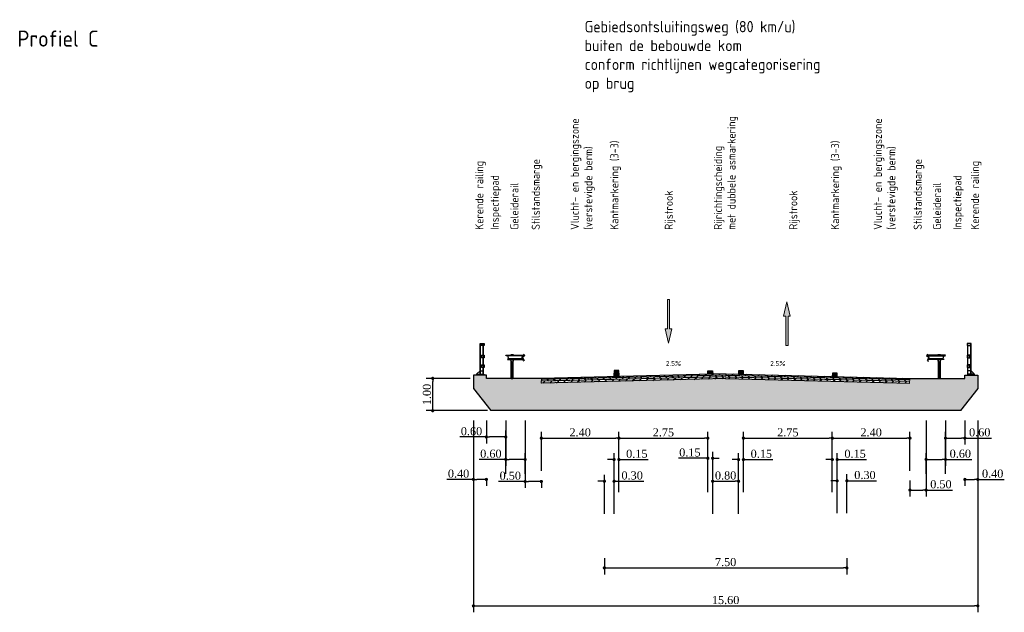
# Model space of a CAD drawing. Extents: x -21 to 90, y -15 to 62.
# Tile 2 of 15: x -13 to 17, y 6 to 24. Entities that reach past the tile are written whole.
import ezdxf
from ezdxf.enums import TextEntityAlignment as Align

# ---------------------------------------------------------------- set-up
doc = ezdxf.new("R2010")
doc.units = 0
doc.header["$LTSCALE"] = 0.1
for name, color, linetype in [('3', 7, 'Continuous'), ('CKNL4200P3501', 3, 'Continuous'), ('l-ar-deta-pr', 10, 'Continuous'), ('l-mt-deta-pr', 7, 'Continuous'), ('l-tk-deta-con-pr', 1, 'Continuous'), ('TD-B6100_afzetting', 1, 'Continuous'), ('TDNL6300_profiel', 2, 'Continuous'), ('X-IT6300_maatvoering', 7, 'Continuous'), ('X-NA6300_profiel', 7, 'Continuous'), ('XDNA----_spoortunnel', 253, 'Continuous')]:
    doc.layers.add(name, color=color, linetype=linetype)
doc.layers.add('dp-nw-markering', color=7, linetype='Continuous', lineweight=0)
doc.styles.add('ENV-P', font='ISOCP.SHX')
doc.styles.add('INFRA_DIM', font='times.ttf')
doc.dimstyles.new('INFRA-100-M', dxfattribs={"dimtxt": 0.25, "dimasz": 0.1, "dimexe": 0.2, "dimexo": 0.1, "dimgap": 0.05, "dimtad": 1, "dimzin": 0, "dimdsep": 46, "dimtxsty": 'INFRA_DIM', "dimblk1": 'DOT', "dimblk2": 'DOT', "dimsah": 1, "dimcen": 0, "dimclrd": 256, "dimclre": 256, "dimclrt": 7, "dimaunit": 2, "dimadec": 0, "dimazin": 0, "dimtfac": 1, "dimtdec": 3, "dimtofl": 0, "dimtmove": 0, "dimatfit": 3, "dimldrblk": 'DOT', "dimfxl": 1, "dimtolj": 1, "dimtzin": 0, "dimarcsym": 0})
pattern_1 = [(43.5679, (3.36114, 13.40821), (-0.0984714, 0.1035212), [])]
pattern_2 = [(133.5679, (3.36114, 13.40821), (-0.1035212, -0.0984714), [])]

# ---------------------------------------------------------------- blocks, each defined once
blk = doc.blocks.new('_DOT')
at = {"color": 0, "linetype": 'ByBlock'}
blk.add_line((-0.5, 0), (-1, 0), dxfattribs=at)
at = {"color": 0, "linetype": 'ByBlock', "const_width": 0.5}
blk.add_lwpolyline([(-0.25, 0, 1), (0.25, 0, 1)], format="xyb", close=True, dxfattribs=at)
blk = doc.blocks.new('*D28')
at = {"layer": 'DEFPOINTS', "color": 0, "transparency": 16777216}
for p in [(5.176, 11.391), (2.776, 10.284), (5.176, 10.284)]:
    blk.add_point(p, dxfattribs=at)
at = {"layer": 'l-mt-deta-pr', "lineweight": -2, "transparency": 16777216}
for p, q in [((2.776, 10.384), (2.776, 11.591)), ((5.176, 10.384), (5.176, 11.591)), ((2.876, 11.391), (5.076, 11.391))]:
    blk.add_line(p, q, dxfattribs=at)
at = {"layer": 'l-mt-deta-pr', "lineweight": -2, "transparency": 16777216, "xscale": 0.1, "yscale": 0.1, "zscale": 0.1, "rotation": 180}
blk.add_blockref('_DOT', (2.776, 11.391), dxfattribs=at)
at = {"layer": 'l-mt-deta-pr', "lineweight": -2, "transparency": 16777216, "xscale": 0.1, "yscale": 0.1, "zscale": 0.1}
blk.add_blockref('_DOT', (5.176, 11.391), dxfattribs=at)
at = {"layer": 'l-mt-deta-pr', "color": 7, "transparency": 16777216, "insert": (3.976, 11.568), "char_height": 0.25, "attachment_point": 5, "style": 'INFRA_DIM'}
blk.add_mtext('\\A1;2.40', dxfattribs=at)
blk = doc.blocks.new('*D29')
at = {"layer": 'DEFPOINTS', "color": 0, "transparency": 16777216}
for p in [(5.026, 10.057), (4.726, 8.951), (5.026, 8.951)]:
    blk.add_point(p, dxfattribs=at)
at = {"layer": 'l-mt-deta-pr', "lineweight": -2, "transparency": 16777216}
for p, q in [((4.626, 10.057), (4.526, 10.057)), ((4.726, 9.051), (4.726, 10.257)), ((5.026, 9.051), (5.026, 10.257)), ((5.126, 10.057), (5.945, 10.057))]:
    blk.add_line(p, q, dxfattribs=at)
at = {"layer": 'l-mt-deta-pr', "lineweight": -2, "transparency": 16777216, "xscale": 0.1, "yscale": 0.1, "zscale": 0.1}
blk.add_blockref('_DOT', (4.726, 10.057), dxfattribs=at)
at = {"layer": 'l-mt-deta-pr', "lineweight": -2, "transparency": 16777216, "xscale": 0.1, "yscale": 0.1, "zscale": 0.1, "rotation": 180}
blk.add_blockref('_DOT', (5.026, 10.057), dxfattribs=at)
at = {"layer": 'l-mt-deta-pr', "color": 7, "transparency": 16777216, "insert": (5.585, 10.234), "char_height": 0.25, "attachment_point": 5, "style": 'INFRA_DIM'}
blk.add_mtext('\\A1;0.30', dxfattribs=at)
blk = doc.blocks.new('*D30')
at = {"layer": 'DEFPOINTS', "color": 0, "transparency": 16777216}
for p in [(5.176, 10.728), (5.026, 9.622), (5.176, 9.622)]:
    blk.add_point(p, dxfattribs=at)
at = {"layer": 'l-mt-deta-pr', "lineweight": -2, "transparency": 16777216}
for p, q in [((4.926, 10.728), (4.826, 10.728)), ((5.026, 9.722), (5.026, 10.928)), ((5.176, 9.722), (5.176, 10.928)), ((5.276, 10.728), (6.084, 10.728))]:
    blk.add_line(p, q, dxfattribs=at)
at = {"layer": 'l-mt-deta-pr', "lineweight": -2, "transparency": 16777216, "xscale": 0.1, "yscale": 0.1, "zscale": 0.1}
blk.add_blockref('_DOT', (5.026, 10.728), dxfattribs=at)
at = {"layer": 'l-mt-deta-pr', "lineweight": -2, "transparency": 16777216, "xscale": 0.1, "yscale": 0.1, "zscale": 0.1, "rotation": 180}
blk.add_blockref('_DOT', (5.176, 10.728), dxfattribs=at)
at = {"layer": 'l-mt-deta-pr', "color": 7, "transparency": 16777216, "insert": (5.73, 10.905), "char_height": 0.25, "attachment_point": 5, "style": 'INFRA_DIM'}
blk.add_mtext('\\A1;0.15', dxfattribs=at)
blk = doc.blocks.new('*D31')
at = {"layer": 'DEFPOINTS', "color": 0, "transparency": 16777216}
for p in [(7.926, 11.391), (5.176, 10.284), (7.926, 10.284)]:
    blk.add_point(p, dxfattribs=at)
at = {"layer": 'l-mt-deta-pr', "lineweight": -2, "transparency": 16777216}
for p, q in [((5.176, 10.384), (5.176, 11.591)), ((7.926, 10.384), (7.926, 11.591)), ((5.276, 11.391), (7.826, 11.391))]:
    blk.add_line(p, q, dxfattribs=at)
at = {"layer": 'l-mt-deta-pr', "lineweight": -2, "transparency": 16777216, "xscale": 0.1, "yscale": 0.1, "zscale": 0.1, "rotation": 180}
blk.add_blockref('_DOT', (5.176, 11.391), dxfattribs=at)
at = {"layer": 'l-mt-deta-pr', "lineweight": -2, "transparency": 16777216, "xscale": 0.1, "yscale": 0.1, "zscale": 0.1}
blk.add_blockref('_DOT', (7.926, 11.391), dxfattribs=at)
at = {"layer": 'l-mt-deta-pr', "color": 7, "transparency": 16777216, "insert": (6.551, 11.568), "char_height": 0.25, "attachment_point": 5, "style": 'INFRA_DIM'}
blk.add_mtext('\\A1;2.75', dxfattribs=at)
blk = doc.blocks.new('*D32')
at = {"layer": 'DEFPOINTS', "color": 0, "transparency": 16777216}
for p in [(8.076, 10.769), (7.926, 9.622), (8.076, 9.622)]:
    blk.add_point(p, dxfattribs=at)
at = {"layer": 'l-mt-deta-pr', "lineweight": -2, "transparency": 16777216}
for p, q in [((7.926, 9.722), (7.926, 10.969)), ((8.076, 9.722), (8.076, 10.969)), ((7.826, 10.769), (7.017, 10.769)), ((8.176, 10.769), (8.276, 10.769))]:
    blk.add_line(p, q, dxfattribs=at)
at = {"layer": 'l-mt-deta-pr', "lineweight": -2, "transparency": 16777216, "xscale": 0.1, "yscale": 0.1, "zscale": 0.1}
blk.add_blockref('_DOT', (7.926, 10.769), dxfattribs=at)
at = {"layer": 'l-mt-deta-pr', "lineweight": -2, "transparency": 16777216, "xscale": 0.1, "yscale": 0.1, "zscale": 0.1, "rotation": 180}
blk.add_blockref('_DOT', (8.076, 10.769), dxfattribs=at)
at = {"layer": 'l-mt-deta-pr', "color": 7, "transparency": 16777216, "insert": (7.371, 10.946), "char_height": 0.25, "attachment_point": 5, "style": 'INFRA_DIM'}
blk.add_mtext('\\A1;0.15', dxfattribs=at)
blk = doc.blocks.new('*D33')
at = {"layer": 'DEFPOINTS', "color": 0, "transparency": 16777216}
for p in [(8.876, 10.057), (8.076, 8.951), (8.876, 8.951)]:
    blk.add_point(p, dxfattribs=at)
at = {"layer": 'l-mt-deta-pr', "lineweight": -2, "transparency": 16777216}
for p, q in [((8.076, 9.051), (8.076, 10.257)), ((8.176, 10.057), (8.776, 10.057)), ((8.876, 9.051), (8.876, 10.257))]:
    blk.add_line(p, q, dxfattribs=at)
at = {"layer": 'l-mt-deta-pr', "lineweight": -2, "transparency": 16777216, "xscale": 0.1, "yscale": 0.1, "zscale": 0.1, "rotation": 180}
blk.add_blockref('_DOT', (8.076, 10.057), dxfattribs=at)
at = {"layer": 'l-mt-deta-pr', "lineweight": -2, "transparency": 16777216, "xscale": 0.1, "yscale": 0.1, "zscale": 0.1}
blk.add_blockref('_DOT', (8.876, 10.057), dxfattribs=at)
at = {"layer": 'l-mt-deta-pr', "color": 7, "transparency": 16777216, "insert": (8.476, 10.234), "char_height": 0.25, "attachment_point": 5, "style": 'INFRA_DIM'}
blk.add_mtext('\\A1;0.80', dxfattribs=at)
blk = doc.blocks.new('*D34')
at = {"layer": 'DEFPOINTS', "color": 0, "transparency": 16777216}
for p in [(9.026, 10.728), (8.876, 9.622), (9.026, 9.622)]:
    blk.add_point(p, dxfattribs=at)
at = {"layer": 'l-mt-deta-pr', "lineweight": -2, "transparency": 16777216}
for p, q in [((8.776, 10.728), (8.676, 10.728)), ((8.876, 9.722), (8.876, 10.928)), ((9.026, 9.722), (9.026, 10.928)), ((9.126, 10.728), (9.934, 10.728))]:
    blk.add_line(p, q, dxfattribs=at)
at = {"layer": 'l-mt-deta-pr', "lineweight": -2, "transparency": 16777216, "xscale": 0.1, "yscale": 0.1, "zscale": 0.1}
blk.add_blockref('_DOT', (8.876, 10.728), dxfattribs=at)
at = {"layer": 'l-mt-deta-pr', "lineweight": -2, "transparency": 16777216, "xscale": 0.1, "yscale": 0.1, "zscale": 0.1, "rotation": 180}
blk.add_blockref('_DOT', (9.026, 10.728), dxfattribs=at)
at = {"layer": 'l-mt-deta-pr', "color": 7, "transparency": 16777216, "insert": (9.58, 10.905), "char_height": 0.25, "attachment_point": 5, "style": 'INFRA_DIM'}
blk.add_mtext('\\A1;0.15', dxfattribs=at)
blk = doc.blocks.new('*D35')
at = {"layer": 'DEFPOINTS', "color": 0, "transparency": 16777216}
for p in [(11.776, 11.391), (9.026, 10.284), (11.776, 10.284)]:
    blk.add_point(p, dxfattribs=at)
at = {"layer": 'l-mt-deta-pr', "lineweight": -2, "transparency": 16777216}
for p, q in [((9.026, 10.384), (9.026, 11.591)), ((11.776, 10.384), (11.776, 11.591)), ((9.126, 11.391), (11.676, 11.391))]:
    blk.add_line(p, q, dxfattribs=at)
at = {"layer": 'l-mt-deta-pr', "lineweight": -2, "transparency": 16777216, "xscale": 0.1, "yscale": 0.1, "zscale": 0.1, "rotation": 180}
blk.add_blockref('_DOT', (9.026, 11.391), dxfattribs=at)
at = {"layer": 'l-mt-deta-pr', "lineweight": -2, "transparency": 16777216, "xscale": 0.1, "yscale": 0.1, "zscale": 0.1}
blk.add_blockref('_DOT', (11.776, 11.391), dxfattribs=at)
at = {"layer": 'l-mt-deta-pr', "color": 7, "transparency": 16777216, "insert": (10.401, 11.568), "char_height": 0.25, "attachment_point": 5, "style": 'INFRA_DIM'}
blk.add_mtext('\\A1;2.75', dxfattribs=at)
blk = doc.blocks.new('*D36')
at = {"layer": 'DEFPOINTS', "color": 0, "transparency": 16777216}
for p in [(11.926, 10.728), (11.776, 9.622), (11.926, 9.622)]:
    blk.add_point(p, dxfattribs=at)
at = {"layer": 'l-mt-deta-pr', "lineweight": -2, "transparency": 16777216}
for p, q in [((11.676, 10.728), (11.576, 10.728)), ((11.776, 9.722), (11.776, 10.928)), ((11.926, 9.722), (11.926, 10.928)), ((12.026, 10.728), (12.834, 10.728))]:
    blk.add_line(p, q, dxfattribs=at)
at = {"layer": 'l-mt-deta-pr', "lineweight": -2, "transparency": 16777216, "xscale": 0.1, "yscale": 0.1, "zscale": 0.1}
blk.add_blockref('_DOT', (11.776, 10.728), dxfattribs=at)
at = {"layer": 'l-mt-deta-pr', "lineweight": -2, "transparency": 16777216, "xscale": 0.1, "yscale": 0.1, "zscale": 0.1, "rotation": 180}
blk.add_blockref('_DOT', (11.926, 10.728), dxfattribs=at)
at = {"layer": 'l-mt-deta-pr', "color": 7, "transparency": 16777216, "insert": (12.48, 10.905), "char_height": 0.25, "attachment_point": 5, "style": 'INFRA_DIM'}
blk.add_mtext('\\A1;0.15', dxfattribs=at)
blk = doc.blocks.new('*D37')
at = {"layer": 'DEFPOINTS', "color": 0, "transparency": 16777216}
for p in [(12.226, 10.071), (11.926, 8.965), (12.226, 8.965)]:
    blk.add_point(p, dxfattribs=at)
at = {"layer": 'l-mt-deta-pr', "lineweight": -2, "transparency": 16777216}
for p, q in [((11.826, 10.071), (11.726, 10.071)), ((11.926, 9.065), (11.926, 10.271)), ((12.226, 9.065), (12.226, 10.271)), ((12.326, 10.071), (13.145, 10.071))]:
    blk.add_line(p, q, dxfattribs=at)
at = {"layer": 'l-mt-deta-pr', "lineweight": -2, "transparency": 16777216, "xscale": 0.1, "yscale": 0.1, "zscale": 0.1}
blk.add_blockref('_DOT', (11.926, 10.071), dxfattribs=at)
at = {"layer": 'l-mt-deta-pr', "lineweight": -2, "transparency": 16777216, "xscale": 0.1, "yscale": 0.1, "zscale": 0.1, "rotation": 180}
blk.add_blockref('_DOT', (12.226, 10.071), dxfattribs=at)
at = {"layer": 'l-mt-deta-pr', "color": 7, "transparency": 16777216, "insert": (12.785, 10.248), "char_height": 0.25, "attachment_point": 5, "style": 'INFRA_DIM'}
blk.add_mtext('\\A1;0.30', dxfattribs=at)
blk = doc.blocks.new('*D38')
at = {"layer": 'DEFPOINTS', "color": 0, "transparency": 16777216}
for p in [(14.176, 11.391), (11.776, 10.284), (14.176, 10.284)]:
    blk.add_point(p, dxfattribs=at)
at = {"layer": 'l-mt-deta-pr', "lineweight": -2, "transparency": 16777216}
for p, q in [((11.776, 10.384), (11.776, 11.591)), ((14.176, 10.384), (14.176, 11.591)), ((11.876, 11.391), (14.076, 11.391))]:
    blk.add_line(p, q, dxfattribs=at)
at = {"layer": 'l-mt-deta-pr', "lineweight": -2, "transparency": 16777216, "xscale": 0.1, "yscale": 0.1, "zscale": 0.1, "rotation": 180}
blk.add_blockref('_DOT', (11.776, 11.391), dxfattribs=at)
at = {"layer": 'l-mt-deta-pr', "lineweight": -2, "transparency": 16777216, "xscale": 0.1, "yscale": 0.1, "zscale": 0.1}
blk.add_blockref('_DOT', (14.176, 11.391), dxfattribs=at)
at = {"layer": 'l-mt-deta-pr', "color": 7, "transparency": 16777216, "insert": (12.976, 11.568), "char_height": 0.25, "attachment_point": 5, "style": 'INFRA_DIM'}
blk.add_mtext('\\A1;2.40', dxfattribs=at)
blk = doc.blocks.new('*D39')
at = {"layer": 'DEFPOINTS', "color": 0, "transparency": 16777216}
for p in [(4.726, 7.778), (12.226, 7.778), (12.226, 7.375)]:
    blk.add_point(p, dxfattribs=at)
at = {"layer": 'l-mt-deta-pr', "lineweight": -2, "transparency": 16777216}
for p, q in [((4.726, 7.678), (4.726, 7.175)), ((12.226, 7.678), (12.226, 7.175)), ((4.826, 7.375), (12.126, 7.375))]:
    blk.add_line(p, q, dxfattribs=at)
at = {"layer": 'l-mt-deta-pr', "lineweight": -2, "transparency": 16777216, "xscale": 0.1, "yscale": 0.1, "zscale": 0.1, "rotation": 180}
blk.add_blockref('_DOT', (4.726, 7.375), dxfattribs=at)
at = {"layer": 'l-mt-deta-pr', "lineweight": -2, "transparency": 16777216, "xscale": 0.1, "yscale": 0.1, "zscale": 0.1}
blk.add_blockref('_DOT', (12.226, 7.375), dxfattribs=at)
at = {"layer": 'l-mt-deta-pr', "color": 7, "transparency": 16777216, "insert": (8.476, 7.552), "char_height": 0.25, "attachment_point": 5, "style": 'INFRA_DIM'}
blk.add_mtext('\\A1;7.50', dxfattribs=at)
blk = doc.blocks.new('*D40')
at = {"layer": 'DEFPOINTS', "color": 0, "transparency": 16777216}
for p in [(0.676, 11.923), (16.276, 11.923), (16.276, 6.199)]:
    blk.add_point(p, dxfattribs=at)
at = {"layer": 'l-mt-deta-pr', "lineweight": -2, "transparency": 16777216}
for p, q in [((0.676, 11.823), (0.676, 5.999)), ((16.276, 11.823), (16.276, 5.999)), ((0.776, 6.199), (16.176, 6.199))]:
    blk.add_line(p, q, dxfattribs=at)
at = {"layer": 'l-mt-deta-pr', "lineweight": -2, "transparency": 16777216, "xscale": 0.1, "yscale": 0.1, "zscale": 0.1, "rotation": 180}
blk.add_blockref('_DOT', (0.676, 6.199), dxfattribs=at)
at = {"layer": 'l-mt-deta-pr', "lineweight": -2, "transparency": 16777216, "xscale": 0.1, "yscale": 0.1, "zscale": 0.1}
blk.add_blockref('_DOT', (16.276, 6.199), dxfattribs=at)
at = {"layer": 'l-mt-deta-pr', "color": 7, "transparency": 16777216, "insert": (8.476, 6.377), "char_height": 0.25, "attachment_point": 5, "style": 'INFRA_DIM'}
blk.add_mtext('\\A1;15.60', dxfattribs=at)
blk = doc.blocks.new('RAIL1')
at = {"layer": '3', "color": 2, "linetype": 'Continuous'}
for p, q in [((-165.805, 410.518), (-207.756, 376.558)), ((-207.756, 376.558), (-139.836, 305.641)), ((-139.836, 305.641), (-185.782, 221.74)), ((-185.782, 221.74), (-146.828, 194.771))]:
    blk.add_line(p, q, dxfattribs=at)
for points in [[(379.555, 380.553), (-200.764, 380.553), (-184.783, 358.579), (364.572, 358.579)], [(-134.842, 358.579), (313.632, 358.579), (300.647, 267.686), (-120.858, 267.686)], [(227.733, 380.553), (143.831, 380.553), (143.831, 389.543), (227.733, 389.543)], [(143.831, 380.553), (227.733, 380.553), (227.733, 389.543), (143.831, 389.543)], [(317.627, 267.686), (330.612, 247.709), (-151.822, 247.709), (-120.858, 267.686)], [(227.733, 247.709), (143.831, 247.709), (161.81, 163.808), (210.753, 163.808)], [(143.831, 247.709), (227.733, 247.709), (210.753, 163.808), (161.81, 163.808)], [(227.733, 247.709), (143.831, 247.709), (161.81, 163.808), (210.753, 163.808)], [(227.733, 247.709), (143.831, 247.709), (161.81, 163.808), (210.753, 163.808)], [(161.81, 163.808), (210.753, 163.808), (210.753, -334.607), (161.81, -334.607)], [(210.753, 163.808), (161.81, 163.808), (161.81, -334.607), (210.753, -334.607)], [(161.81, 163.808), (210.753, 163.808), (210.753, -334.607), (161.81, -334.607)], [(161.81, 163.808), (210.753, 163.808), (210.753, -334.607), (161.81, -334.607)]]:
    blk.add_lwpolyline(points, close=True, dxfattribs=at)
blk = doc.blocks.new('ARCAD_63_-T-_afzetting')
at = {"layer": 'TD-B6100_afzetting'}
for p, q in [((0, 0.025), (0, 0.915)), ((0.005, 0.025), (0.005, 0.915)), ((0.095, 0.615), (0.095, 0.915)), ((0.1, 0.615), (0.1, 0.915)), ((0.095, 0.539), (0.095, 0.611)), ((0.1, 0.539), (0.1, 0.611)), ((0.095, 0.315), (0.095, 0.535)), ((0.095, 0.239), (0.095, 0.311)), ((0.1, 0.315), (0.1, 0.535)), ((0.1, 0.239), (0.1, 0.311)), ((-0.1, 0.035), (0, 0.135)), ((-0.1, 0.025), (-0.1, 0.035)), ((0, 0.135), (0.1, 0.135)), ((0.095, 0.025), (0.095, 0.235)), ((0.1, 0.025), (0.1, 0.235))]:
    blk.add_line(p, q, dxfattribs=at)
for points in [[(0, 0.915), (0, 0.975), (0.12, 0.975), (0.12, 0.915)], [(0.004, 0.919), (0.004, 0.971), (0.116, 0.971), (0.116, 0.919)], [(0.04, 0.535), (0.04, 0.615), (0.12, 0.615), (0.12, 0.535)], [(0.044, 0.539), (0.044, 0.611), (0.116, 0.611), (0.116, 0.539)], [(0.04, 0.235), (0.04, 0.315), (0.12, 0.315), (0.12, 0.235)], [(0.044, 0.239), (0.044, 0.311), (0.116, 0.311), (0.116, 0.239)], [(-0.11, 0), (-0.11, 0.025), (0.11, 0.025), (0.11, 0)]]:
    blk.add_lwpolyline(points, close=True, dxfattribs=at)
blk = doc.blocks.new('*D41')
at = {"layer": 'DEFPOINTS', "color": 0, "transparency": 16777216}
for p in [(15.876, 12.042), (15.876, 11.391), (15.276, 10.184)]:
    blk.add_point(p, dxfattribs=at)
at = {"layer": 'l-mt-deta-pr', "lineweight": -2, "transparency": 16777216}
for p, q in [((15.876, 11.942), (15.876, 11.191)), ((15.276, 10.284), (15.276, 11.591)), ((15.376, 11.391), (15.776, 11.391)), ((15.876, 11.391), (16.695, 11.391))]:
    blk.add_line(p, q, dxfattribs=at)
at = {"layer": 'l-mt-deta-pr', "lineweight": -2, "transparency": 16777216, "xscale": 0.1, "yscale": 0.1, "zscale": 0.1, "rotation": 180}
blk.add_blockref('_DOT', (15.276, 11.391), dxfattribs=at)
at = {"layer": 'l-mt-deta-pr', "lineweight": -2, "transparency": 16777216, "xscale": 0.1, "yscale": 0.1, "zscale": 0.1}
blk.add_blockref('_DOT', (15.876, 11.391), dxfattribs=at)
at = {"layer": 'l-mt-deta-pr', "color": 7, "transparency": 16777216, "insert": (16.335, 11.569), "char_height": 0.25, "attachment_point": 5, "style": 'INFRA_DIM'}
blk.add_mtext('\\A1;0.60', dxfattribs=at)
blk = doc.blocks.new('*D42')
at = {"layer": 'DEFPOINTS', "color": 0, "transparency": 16777216}
for p in [(16.276, 12.042), (15.876, 10.184), (16.276, 10.113)]:
    blk.add_point(p, dxfattribs=at)
at = {"layer": 'l-mt-deta-pr', "lineweight": -2, "transparency": 16777216}
for p, q in [((16.276, 11.942), (16.276, 9.913)), ((15.876, 10.084), (15.876, 9.913)), ((15.976, 10.113), (16.176, 10.113)), ((16.276, 10.113), (17.095, 10.113))]:
    blk.add_line(p, q, dxfattribs=at)
at = {"layer": 'l-mt-deta-pr', "lineweight": -2, "transparency": 16777216, "xscale": 0.1, "yscale": 0.1, "zscale": 0.1, "rotation": 180}
blk.add_blockref('_DOT', (15.876, 10.113), dxfattribs=at)
at = {"layer": 'l-mt-deta-pr', "lineweight": -2, "transparency": 16777216, "xscale": 0.1, "yscale": 0.1, "zscale": 0.1}
blk.add_blockref('_DOT', (16.276, 10.113), dxfattribs=at)
at = {"layer": 'l-mt-deta-pr', "color": 7, "transparency": 16777216, "insert": (16.735, 10.29), "char_height": 0.25, "attachment_point": 5, "style": 'INFRA_DIM'}
blk.add_mtext('\\A1;0.40', dxfattribs=at)
blk = doc.blocks.new('*D43')
at = {"layer": 'DEFPOINTS', "color": 0, "transparency": 16777216}
for p in [(15.276, 12.042), (15.276, 10.731), (14.676, 10.184)]:
    blk.add_point(p, dxfattribs=at)
at = {"layer": 'l-mt-deta-pr', "lineweight": -2, "transparency": 16777216}
for p, q in [((15.276, 11.942), (15.276, 10.531)), ((14.676, 10.284), (14.676, 10.931)), ((14.776, 10.731), (15.176, 10.731)), ((15.276, 10.731), (16.095, 10.731))]:
    blk.add_line(p, q, dxfattribs=at)
at = {"layer": 'l-mt-deta-pr', "lineweight": -2, "transparency": 16777216, "xscale": 0.1, "yscale": 0.1, "zscale": 0.1, "rotation": 180}
blk.add_blockref('_DOT', (14.676, 10.731), dxfattribs=at)
at = {"layer": 'l-mt-deta-pr', "lineweight": -2, "transparency": 16777216, "xscale": 0.1, "yscale": 0.1, "zscale": 0.1}
blk.add_blockref('_DOT', (15.276, 10.731), dxfattribs=at)
at = {"layer": 'l-mt-deta-pr', "color": 7, "transparency": 16777216, "insert": (15.735, 10.908), "char_height": 0.25, "attachment_point": 5, "style": 'INFRA_DIM'}
blk.add_mtext('\\A1;0.60', dxfattribs=at)
blk = doc.blocks.new('*D44')
at = {"layer": 'DEFPOINTS', "color": 0, "transparency": 16777216}
for p in [(14.676, 12.042), (14.176, 10.184), (14.676, 9.784)]:
    blk.add_point(p, dxfattribs=at)
at = {"layer": 'l-mt-deta-pr', "lineweight": -2, "transparency": 16777216}
for p, q in [((14.676, 11.942), (14.676, 9.584)), ((14.176, 10.084), (14.176, 9.584)), ((14.276, 9.784), (14.576, 9.784)), ((14.676, 9.784), (15.495, 9.784))]:
    blk.add_line(p, q, dxfattribs=at)
at = {"layer": 'l-mt-deta-pr', "lineweight": -2, "transparency": 16777216, "xscale": 0.1, "yscale": 0.1, "zscale": 0.1, "rotation": 180}
blk.add_blockref('_DOT', (14.176, 9.784), dxfattribs=at)
at = {"layer": 'l-mt-deta-pr', "lineweight": -2, "transparency": 16777216, "xscale": 0.1, "yscale": 0.1, "zscale": 0.1}
blk.add_blockref('_DOT', (14.676, 9.784), dxfattribs=at)
at = {"layer": 'l-mt-deta-pr', "color": 7, "transparency": 16777216, "insert": (15.135, 9.962), "char_height": 0.25, "attachment_point": 5, "style": 'INFRA_DIM'}
blk.add_mtext('\\A1;0.50', dxfattribs=at)
blk = doc.blocks.new('*D45')
at = {"layer": 'DEFPOINTS', "color": 0, "transparency": 16777216}
for p in [(1.076, 12.042), (1.076, 11.427), (1.676, 10.184)]:
    blk.add_point(p, dxfattribs=at)
at = {"layer": 'l-mt-deta-pr', "lineweight": -2, "transparency": 16777216}
for p, q in [((1.076, 11.942), (1.076, 11.227)), ((1.676, 10.284), (1.676, 11.627)), ((1.076, 11.427), (0.256, 11.427)), ((1.576, 11.427), (1.176, 11.427))]:
    blk.add_line(p, q, dxfattribs=at)
at = {"layer": 'l-mt-deta-pr', "lineweight": -2, "transparency": 16777216, "xscale": 0.1, "yscale": 0.1, "zscale": 0.1, "rotation": 180}
blk.add_blockref('_DOT', (1.076, 11.427), dxfattribs=at)
at = {"layer": 'l-mt-deta-pr', "lineweight": -2, "transparency": 16777216, "xscale": 0.1, "yscale": 0.1, "zscale": 0.1}
blk.add_blockref('_DOT', (1.676, 11.427), dxfattribs=at)
at = {"layer": 'l-mt-deta-pr', "color": 7, "transparency": 16777216, "insert": (0.616, 11.604), "char_height": 0.25, "attachment_point": 5, "style": 'INFRA_DIM'}
blk.add_mtext('\\A1;0.60', dxfattribs=at)
blk = doc.blocks.new('*D46')
at = {"layer": 'DEFPOINTS', "color": 0, "transparency": 16777216}
for p in [(0.676, 12.042), (0.676, 10.113), (1.076, 10.184)]:
    blk.add_point(p, dxfattribs=at)
at = {"layer": 'l-mt-deta-pr', "lineweight": -2, "transparency": 16777216}
for p, q in [((0.676, 11.942), (0.676, 9.913)), ((0.676, 10.113), (-0.144, 10.113)), ((0.976, 10.113), (0.776, 10.113)), ((1.076, 10.084), (1.076, 9.913))]:
    blk.add_line(p, q, dxfattribs=at)
at = {"layer": 'l-mt-deta-pr', "lineweight": -2, "transparency": 16777216, "xscale": 0.1, "yscale": 0.1, "zscale": 0.1, "rotation": 180}
blk.add_blockref('_DOT', (0.676, 10.113), dxfattribs=at)
at = {"layer": 'l-mt-deta-pr', "lineweight": -2, "transparency": 16777216, "xscale": 0.1, "yscale": 0.1, "zscale": 0.1}
blk.add_blockref('_DOT', (1.076, 10.113), dxfattribs=at)
at = {"layer": 'l-mt-deta-pr', "color": 7, "transparency": 16777216, "insert": (0.216, 10.29), "char_height": 0.25, "attachment_point": 5, "style": 'INFRA_DIM'}
blk.add_mtext('\\A1;0.40', dxfattribs=at)
blk = doc.blocks.new('*D47')
at = {"layer": 'DEFPOINTS', "color": 0, "transparency": 16777216}
for p in [(1.676, 12.042), (1.676, 10.731), (2.276, 10.184)]:
    blk.add_point(p, dxfattribs=at)
at = {"layer": 'l-mt-deta-pr', "lineweight": -2, "transparency": 16777216}
for p, q in [((1.676, 11.942), (1.676, 10.531)), ((1.676, 10.731), (0.856, 10.731)), ((2.176, 10.731), (1.776, 10.731)), ((2.276, 10.284), (2.276, 10.931))]:
    blk.add_line(p, q, dxfattribs=at)
at = {"layer": 'l-mt-deta-pr', "lineweight": -2, "transparency": 16777216, "xscale": 0.1, "yscale": 0.1, "zscale": 0.1, "rotation": 180}
blk.add_blockref('_DOT', (1.676, 10.731), dxfattribs=at)
at = {"layer": 'l-mt-deta-pr', "lineweight": -2, "transparency": 16777216, "xscale": 0.1, "yscale": 0.1, "zscale": 0.1}
blk.add_blockref('_DOT', (2.276, 10.731), dxfattribs=at)
at = {"layer": 'l-mt-deta-pr', "color": 7, "transparency": 16777216, "insert": (1.216, 10.908), "char_height": 0.25, "attachment_point": 5, "style": 'INFRA_DIM'}
blk.add_mtext('\\A1;0.60', dxfattribs=at)
blk = doc.blocks.new('*D48')
at = {"layer": 'DEFPOINTS', "color": 0, "transparency": 16777216}
for p in [(2.276, 12.042), (2.776, 10.184), (2.276, 10.048)]:
    blk.add_point(p, dxfattribs=at)
at = {"layer": 'l-mt-deta-pr', "lineweight": -2, "transparency": 16777216}
for p, q in [((2.276, 11.942), (2.276, 9.848)), ((2.776, 10.084), (2.776, 9.848)), ((2.276, 10.048), (1.456, 10.048)), ((2.676, 10.048), (2.376, 10.048))]:
    blk.add_line(p, q, dxfattribs=at)
at = {"layer": 'l-mt-deta-pr', "lineweight": -2, "transparency": 16777216, "xscale": 0.1, "yscale": 0.1, "zscale": 0.1, "rotation": 180}
blk.add_blockref('_DOT', (2.276, 10.048), dxfattribs=at)
at = {"layer": 'l-mt-deta-pr', "lineweight": -2, "transparency": 16777216, "xscale": 0.1, "yscale": 0.1, "zscale": 0.1}
blk.add_blockref('_DOT', (2.776, 10.048), dxfattribs=at)
at = {"layer": 'l-mt-deta-pr', "color": 7, "transparency": 16777216, "insert": (1.816, 10.226), "char_height": 0.25, "attachment_point": 5, "style": 'INFRA_DIM'}
blk.add_mtext('\\A1;0.50', dxfattribs=at)
blk = doc.blocks.new('*D82')
at = {"layer": 'DEFPOINTS', "color": 0, "transparency": 16777216}
for p in [(-0.584, 13.242), (0.676, 13.242), (1.213, 12.242)]:
    blk.add_point(p, dxfattribs=at)
at = {"layer": 'l-mt-deta-pr', "lineweight": -2, "transparency": 16777216}
for p, q in [((0.576, 13.242), (-0.784, 13.242)), ((-0.584, 12.342), (-0.584, 13.142)), ((1.113, 12.242), (-0.784, 12.242))]:
    blk.add_line(p, q, dxfattribs=at)
at = {"layer": 'l-mt-deta-pr', "lineweight": -2, "transparency": 16777216, "xscale": 0.1, "yscale": 0.1, "zscale": 0.1}
for p, rotation in [((-0.584, 13.242), 90), ((-0.584, 12.242), 270)]:
    blk.add_blockref('_DOT', p, dxfattribs=dict(at, rotation=rotation))
at = {"layer": 'l-mt-deta-pr', "color": 7, "transparency": 16777216, "insert": (-0.762, 12.742), "char_height": 0.25, "attachment_point": 5, "rotation": 90, "style": 'INFRA_DIM'}
blk.add_mtext('\\A1;1.00', dxfattribs=at)
blk = doc.blocks.new('Verkpijl')
blk.add_lwpolyline([(-0.417, 0, 0, 0, 0), (0.417, 0, 0.075, 0, 0), (0.583, 0, 0, 0, 0)], format="xyseb")
blk = doc.blocks.new('*U21')
blk.add_hatch(color=256).paths.add_polyline_path([(-0.0675, 0.2925), (-0.0225, 0.2925), (-0.0225, 0.9), (0.0225, 0.9), (0.0225, 0.2925), (0.0675, 0.2925), (0, 0)])
blk.add_lwpolyline([(-0.0675, 0.2925), (-0.0225, 0.2925), (-0.0225, 0.9), (0.0225, 0.9), (0.0225, 0.2925), (0.0675, 0.2925), (0, 0)], close=True)
blk = doc.blocks.new('*U20')
blk.add_hatch(color=256).paths.add_polyline_path([(-0.0675, 0.6075), (-0.0225, 0.6075), (-0.0225, 0), (0.0225, 0), (0.0225, 0.6075), (0.0675, 0.6075), (0, 0.9)])
blk.add_lwpolyline([(-0.0675, 0.6075), (-0.0225, 0.6075), (-0.0225, 0), (0.0225, 0), (0.0225, 0.6075), (0.0675, 0.6075), (0, 0.9)], close=True)

msp = doc.modelspace()

# ---------------------------------------------------------------- hatches: boundary and pattern name
at = {"layer": 'l-ar-deta-pr'}
h = msp.add_hatch(dxfattribs=at)
h.set_pattern_fill('ANSI31', color=8, scale=0.045, angle=-1.4321, style=0)
h.set_pattern_definition(pattern_1)
h.paths.add_polyline_path([(8.476, 13.384), (8.477, 13.344), (2.778, 13.202), (2.777, 13.242)])
h = msp.add_hatch(dxfattribs=at)
h.set_pattern_fill('ANSI31', color=8, scale=0.045, angle=88.5679, style=0)
h.set_pattern_definition(pattern_2)
h.paths.add_polyline_path([(8.477, 13.344), (8.478, 13.294), (2.78, 13.152), (2.778, 13.202)])
h = msp.add_hatch(dxfattribs=at)
h.set_pattern_fill('ANSI31', color=8, scale=0.045, angle=-1.4321, style=0)
h.set_pattern_definition(pattern_1)
h.paths.add_polyline_path([(8.478, 13.294), (8.479, 13.234), (2.781, 13.092), (2.78, 13.152)])
h = msp.add_hatch(dxfattribs=at)
h.set_pattern_fill('ANSI31', color=8, scale=0.045, angle=-1.4321, style=0)
h.set_pattern_definition(pattern_1)
h.paths.add_polyline_path([(8.473, 13.294), (8.472, 13.234), (14.17, 13.092), (14.172, 13.152)])
h = msp.add_hatch(dxfattribs=at)
h.set_pattern_fill('ANSI31', color=8, scale=0.045, angle=88.5679, style=0)
h.set_pattern_definition(pattern_2)
h.paths.add_polyline_path([(8.475, 13.344), (8.473, 13.294), (14.172, 13.152), (14.173, 13.202)])
h = msp.add_hatch(dxfattribs=at)
h.set_pattern_fill('ANSI31', color=8, scale=0.045, angle=-1.4321, style=0)
h.set_pattern_definition(pattern_1)
h.paths.add_polyline_path([(8.476, 13.384), (8.475, 13.344), (14.173, 13.202), (14.174, 13.242)])
at = {"layer": 'X-NA6300_profiel'}
for points in [[(5.024, 13.398), (5.174, 13.402), (5.177, 13.302), (5.027, 13.298)], [(5.176, 13.484), (5.026, 13.484), (5.026, 13.384), (5.176, 13.384)], [(11.927, 13.398), (11.777, 13.402), (11.775, 13.302), (11.925, 13.298)]]:
    msp.add_hatch(color=256, dxfattribs=at).paths.add_polyline_path(points)
h = msp.add_hatch(color=256, dxfattribs=at)
h.paths.add_polyline_path([(7.923, 13.471), (8.073, 13.474), (8.076, 13.374), (7.926, 13.371)])
edge = h.paths.add_edge_path()
edge.add_line((7.923, 13.471), (8.073, 13.474))
h = msp.add_hatch(color=256, dxfattribs=at)
h.paths.add_polyline_path([(9.028, 13.471), (8.878, 13.474), (8.876, 13.374), (9.025, 13.371)])
edge = h.paths.add_edge_path()
edge.add_line((9.028, 13.471), (8.878, 13.474))
at = {"layer": 'XDNA----_spoortunnel'}
msp.add_hatch(color=256, dxfattribs=at).paths.add_polyline_path([(16.276, 12.923), (16.276, 13.342), (15.876, 13.342), (15.876, 13.242), (14.176, 13.242), (14.168, 13.092), (8.479, 13.234), (2.775, 13.092), (2.776, 13.242), (1.076, 13.242), (1.076, 13.342), (0.676, 13.342), (0.676, 12.923), (1.213, 12.242), (15.738, 12.242)])

# ---------------------------------------------------------------- linework, layer by layer
at = {"layer": 'CKNL4200P3501', "lineweight": 0, "flags": 128}
msp.add_lwpolyline([(16.276, 12.923), (16.276, 13.342), (15.876, 13.342), (15.876, 13.242), (14.176, 13.242), (14.168, 13.092), (8.479, 13.234), (2.775, 13.092), (2.776, 13.242), (1.076, 13.242), (1.076, 13.342), (0.676, 13.342), (0.676, 12.923), (1.213, 12.242), (15.738, 12.242)], close=True, dxfattribs=at)
at = {"layer": 'l-tk-deta-con-pr', "ltscale": 0.1}
for p, q in [((8.476, 13.384), (2.776, 13.242)), ((8.477, 13.344), (2.776, 13.202)), ((8.478, 13.294), (2.778, 13.152)), ((8.479, 13.234), (2.779, 13.092)), ((8.472, 13.234), (14.172, 13.092)), ((8.473, 13.294), (14.173, 13.152)), ((8.475, 13.344), (14.176, 13.202)), ((8.476, 13.384), (14.176, 13.242))]:
    msp.add_line(p, q, dxfattribs=at)
at = {"layer": 'TDNL6300_profiel'}
for p, q in [((5.176, 13.484), (5.026, 13.484)), ((5.026, 13.484), (5.026, 13.384)), ((5.176, 13.384), (5.176, 13.484)), ((7.923, 13.471), (8.073, 13.474)), ((7.926, 13.371), (7.923, 13.471)), ((8.073, 13.474), (8.076, 13.374)), ((8.878, 13.474), (8.876, 13.374)), ((9.028, 13.471), (8.878, 13.474)), ((9.025, 13.371), (9.028, 13.471))]:
    msp.add_line(p, q, dxfattribs=at)
for points in [[(5.024, 13.398), (5.174, 13.402), (5.177, 13.302)], [(11.927, 13.398), (11.777, 13.402), (11.775, 13.302)], [(5.027, 13.298), (5.024, 13.398)], [(11.925, 13.298), (11.927, 13.398)]]:
    msp.add_lwpolyline(points, dxfattribs=at)
at = {"layer": 'TDNL6300_profiel', "flags": 128}
for points in [[(5.024, 13.398), (5.174, 13.402), (5.177, 13.302), (5.027, 13.298)], [(5.176, 13.484), (5.026, 13.484), (5.026, 13.384), (5.176, 13.384)], [(7.923, 13.471), (8.073, 13.474), (8.076, 13.374), (7.926, 13.371)], [(9.028, 13.471), (8.878, 13.474), (8.876, 13.374), (9.025, 13.371)], [(11.927, 13.398), (11.777, 13.402), (11.775, 13.302), (11.925, 13.298)]]:
    msp.add_lwpolyline(points, close=True, dxfattribs=at)
for points in [[(2.776, 13.242), (1.076, 13.242), (1.076, 13.342), (0.676, 13.342), (0.676, 12.923)], [(0.676, 13.342), (0.676, 12.923), (1.213, 12.242)], [(14.176, 13.242), (15.876, 13.242), (15.876, 13.342), (16.276, 13.342), (16.276, 12.923)], [(16.276, 13.342), (16.276, 12.923), (15.738, 12.242)], [(15.738, 12.242), (1.213, 12.242)]]:
    msp.add_lwpolyline(points, dxfattribs=at)

# ---------------------------------------------------------------- block references
at = {"layer": 'dp-nw-markering', "xscale": 1.5, "yscale": 1.5, "zscale": 1.5}
for name, p in [('*U21', (6.709, 14.336)), ('*U20', (10.372, 14.257))]:
    msp.add_blockref(name, p, dxfattribs=at)
at = {"layer": 'l-tk-deta-con-pr', "ltscale": 0.1, "rotation": 181.432096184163}
msp.add_blockref('Verkpijl', (6.807, 13.585), dxfattribs=at)
at = {"layer": 'l-tk-deta-con-pr', "ltscale": 0.1, "xscale": -1, "rotation": 178.5679038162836}
msp.add_blockref('Verkpijl', (10.144, 13.585), dxfattribs=at)
at = {"layer": 'TD-B6100_afzetting'}
msp.add_blockref('ARCAD_63_-T-_afzetting', (0.886, 13.342), dxfattribs=at)
at = {"layer": 'TD-B6100_afzetting', "xscale": -1}
msp.add_blockref('ARCAD_63_-T-_afzetting', (16.066, 13.342), dxfattribs=at)
at = {"layer": 'TDNL6300_profiel', "yscale": 0.001001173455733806}
for p, xscale in [((2.056, 13.577), -0.001001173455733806), ((14.896, 13.577), 0.001001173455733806)]:
    msp.add_blockref('RAIL1', p, dxfattribs=dict(at, xscale=xscale))

# ---------------------------------------------------------------- texts
at = {"layer": 'TDNL6300_profiel', "style": 'ENV-P'}
for p in [(6.862, 13.628), (10.089, 13.628)]:
    msp.add_text('2.5%', height=0.15, dxfattribs=at).set_placement(p, align=Align.CENTER)
at = {"layer": 'TDNL6300_profiel', "char_height": 0.25, "width": 14.76, "attachment_point": 1, "rotation": 90, "style": 'ENV-P'}
for s, insert in [('Rijrichtingscheiding\\Pmet dubbele asmarkering', (8.115, 17.841)), ('Vlucht- en bergingszone\\P(verstevigde berm)', (3.685, 17.841)), ('Vlucht- en bergingszone\\P(verstevigde berm)', (13.058, 17.841)), ('Kantmarkering (3-3)', (4.91, 17.841)), ('Kantmarkering (3-3)', (11.736, 17.841)), ('Stilstandsmarge', (2.479, 17.841)), ('Stilstandsmarge', (14.292, 17.841)), ('Kerende railing', (0.731, 17.841)), ('Kerende railing', (16.061, 17.841)), ('Inspectiepad', (1.211, 17.841)), ('Inspectiepad', (15.518, 17.841)), ('Geleiderail', (1.819, 17.841)), ('Geleiderail', (14.887, 17.841)), ('Rijstrook', (6.593, 17.841)), ('Rijstrook', (10.443, 17.841))]:
    msp.add_mtext(s, dxfattribs=dict(at, insert=insert))
at = {"layer": 'X-IT6300_maatvoering', "color": 3, "insert": (-13.427, 24.009), "char_height": 0.5, "width": 14.76, "attachment_point": 1, "style": 'ENV-P'}
msp.add_mtext('Profiel C', dxfattribs=at)
at = {"layer": 'X-IT6300_maatvoering', "color": 2, "insert": (4.114, 24.305), "char_height": 0.35, "width": 14.76, "attachment_point": 1, "style": 'ENV-P'}
msp.add_mtext('Gebiedsontsluitingsweg (80 km/u)\\Pbuiten de bebouwde kom\\Pconform richtlijnen wegcategorisering\\Pop brug ', dxfattribs=at)

# ---------------------------------------------------------------- dimensions: what is measured, and where the dimension line sits
at = {"layer": 'l-mt-deta-pr'}
for base, p1, p2, angle, picture, middle in [((-0.584, 13.242), (1.213, 12.242), (0.676, 13.242), 90, '*D82', (-0.762, 12.742)), ((0.676, 10.113), (1.076, 10.184), (0.676, 12.042), 180, '*D46', (0.216, 10.29)), ((1.076, 11.427), (1.676, 10.184), (1.076, 12.042), 180, '*D45', (0.616, 11.604)), ((1.676, 10.731), (2.276, 10.184), (1.676, 12.042), 180, '*D47', (1.216, 10.908)), ((2.276, 10.048), (2.776, 10.184), (2.276, 12.042), 180, '*D48', (1.816, 10.226))]:
    dim = msp.add_linear_dim(base=base, p1=p1, p2=p2, angle=angle, dimstyle='INFRA-100-M', dxfattribs=at)
    dim.commit()
    dim.dimension.update_dxf_attribs({"geometry": picture, "text_midpoint": middle})
for base, p1, p2, picture, middle in [((16.276, 6.199), (0.676, 11.923), (16.276, 11.923), '*D40', (8.476, 6.377)), ((15.276, 10.731), (14.676, 10.184), (15.276, 12.042), '*D43', (15.735, 10.908)), ((16.276, 10.113), (15.876, 10.184), (16.276, 12.042), '*D42', (16.735, 10.29)), ((5.176, 11.391), (2.776, 10.284), (5.176, 10.284), '*D28', (3.976, 11.568)), ((7.926, 11.391), (5.176, 10.284), (7.926, 10.284), '*D31', (6.551, 11.568)), ((11.776, 11.391), (9.026, 10.284), (11.776, 10.284), '*D35', (10.401, 11.568)), ((14.176, 11.391), (11.776, 10.284), (14.176, 10.284), '*D38', (12.976, 11.568)), ((5.176, 10.728), (5.026, 9.622), (5.176, 9.622), '*D30', (5.73, 10.905)), ((9.026, 10.728), (8.876, 9.622), (9.026, 9.622), '*D34', (9.58, 10.905)), ((11.926, 10.728), (11.776, 9.622), (11.926, 9.622), '*D36', (12.48, 10.905)), ((5.026, 10.057), (4.726, 8.951), (5.026, 8.951), '*D29', (5.585, 10.234)), ((8.876, 10.057), (8.076, 8.951), (8.876, 8.951), '*D33', (8.476, 10.234)), ((12.226, 10.071), (11.926, 8.965), (12.226, 8.965), '*D37', (12.785, 10.248)), ((12.226, 7.375), (4.726, 7.778), (12.226, 7.778), '*D39', (8.476, 7.552))]:
    dim = msp.add_linear_dim(base=base, p1=p1, p2=p2, dimstyle='INFRA-100-M', dxfattribs=at)
    dim.commit()
    dim.dimension.update_dxf_attribs({"geometry": picture, "text_midpoint": middle})
for base, p1, p2, picture, middle in [((14.676, 9.784), (14.176, 10.184), (14.676, 12.042), '*D44', (15.135, 9.784)), ((15.876, 11.391), (15.276, 10.184), (15.876, 12.042), '*D41', (16.335, 11.391)), ((8.076, 10.769), (7.926, 9.622), (8.076, 9.622), '*D32', (7.371, 10.769))]:
    dim = msp.add_linear_dim(base=base, p1=p1, p2=p2, dimstyle='INFRA-100-M', dxfattribs=at)
    dim.commit()
    dim.dimension.update_dxf_attribs({"geometry": picture, "text_midpoint": middle, "dimtype": 160})

doc.saveas('drawing.dxf')
